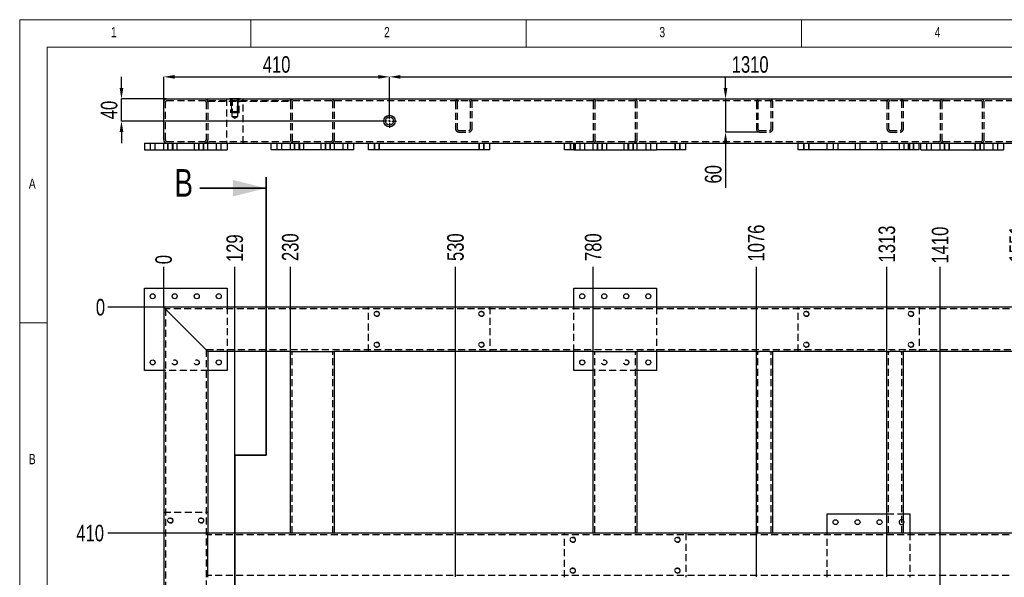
# Model space of a CAD drawing. Header units: millimetres. Extents: x 5 to 589, y 5 to 415.
# Tile 8 of 17: x 5 to 184, y 314 to 415. Entities that reach past the tile are written whole.
import ezdxf

# ---------------------------------------------------------------- set-up
doc = ezdxf.new("R2010")
doc.units = ezdxf.units.MM
doc.header["$PDSIZE"] = -1
doc.linetypes.add('CENTERX2', pattern=[20.32, 12.7, -2.54, 2.54, -2.54])
doc.linetypes.add('HIDDEN', pattern=[1.905, 1.27, -0.635])
for name, color, linetype in [('COTES', 1, 'Continuous'), ('NOTES', 6, 'Continuous'), ('TRAIT-FINS', 9, 'Continuous'), ('TRAIT-MIXTES', 3, 'CENTERX2'), ('TRAIT-TIRET', 2, 'HIDDEN')]:
    doc.layers.add(name, color=color, linetype=linetype)
doc.layers.add('TRAIT-FORT', color=4, linetype='Continuous', lineweight=25)
doc.styles.add('SLDTEXTSTYLE0', font='TXT', dxfattribs={"width": 0.75})
doc.dimstyles.new('SLDDIMSTYLE0', dxfattribs={"dimtxt": 3, "dimasz": 0.333333, "dimexe": 0, "dimexo": 0.0625, "dimgap": 0.75, "dimtad": 0, "dimtih": 1, "dimtoh": 1, "dimdec": 0, "dimlfac": 10, "dimrnd": 1e-09, "dimdsep": 46, "dimtxsty": 'SLDTEXTSTYLE0', "dimblk1": 'ORIGIN', "dimblk2": 'ORIGIN', "dimsah": 1, "dimcen": 0.09, "dimadec": 0, "dimazin": 2, "dimtfac": 1, "dimtdec": 0, "dimtofl": 0, "dimtmove": 0, "dimatfit": 3, "dimldrblk": 'ORIGIN', "dimfxl": 1, "dimfrac": 2, "dimtolj": 1, "dimtzin": 12, "dimarcsym": 0})
doc.dimstyles.new('SLDDIMSTYLE1', dxfattribs={"dimtxt": 3, "dimasz": 2, "dimexe": 0, "dimexo": 0.0625, "dimgap": 0.75, "dimtad": 0, "dimtih": 1, "dimtoh": 1, "dimdec": 0, "dimlfac": 10, "dimrnd": 1e-09, "dimzin": 12, "dimdsep": 46, "dimtxsty": 'SLDTEXTSTYLE0', "dimsah": 1, "dimcen": 0.09, "dimadec": 0, "dimazin": 3, "dimtfac": 1, "dimtdec": 0, "dimtofl": 0, "dimtmove": 0, "dimatfit": 3, "dimfxl": 1, "dimfrac": 2, "dimtolj": 1, "dimtzin": 12, "dimarcsym": 0})
doc.dimstyles.new('SLDDIMSTYLE2', dxfattribs={"dimtxt": 3, "dimasz": 2, "dimexe": 0, "dimexo": 0.0625, "dimgap": 0.75, "dimtad": 1, "dimdec": 0, "dimlfac": 10, "dimrnd": 1e-09, "dimzin": 12, "dimdsep": 46, "dimtxsty": 'SLDTEXTSTYLE0', "dimsah": 1, "dimcen": 0.09, "dimadec": 0, "dimazin": 3, "dimtfac": 1, "dimtdec": 0, "dimtofl": 0, "dimtmove": 0, "dimatfit": 3, "dimfxl": 1, "dimfrac": 2, "dimtolj": 1, "dimtzin": 12, "dimarcsym": 0})
doc.dimstyles.new('SLDDIMSTYLE3', dxfattribs={"dimtxt": 3, "dimasz": 2, "dimexe": 0, "dimexo": 0.0625, "dimgap": 0.75, "dimtad": 1, "dimdec": 0, "dimlfac": 10, "dimrnd": 1e-09, "dimzin": 12, "dimdsep": 46, "dimtxsty": 'SLDTEXTSTYLE0', "dimsah": 1, "dimcen": 0.09, "dimadec": 0, "dimazin": 3, "dimtfac": 1, "dimtdec": 0, "dimtmove": 0, "dimatfit": 0, "dimfxl": 1, "dimfrac": 2, "dimtolj": 1, "dimtzin": 12, "dimarcsym": 0})

# ---------------------------------------------------------------- blocks, each defined once
blk = doc.blocks.new('_D')
at = {"layer": 'COTES', "color": 0, "lineweight": -2, "transparency": 16777216}
blk.add_line((31.15, 362.86), (31.15, 370.15), dxfattribs=at)
at = {"layer": 'Defpoints', "color": 0, "transparency": 16777216}
for p in [(31.15, 370.15), (31.15, 362.8), (31.15, 362.8)]:
    blk.add_point(p, dxfattribs=at)
at = {"layer": 'COTES', "color": 0, "transparency": 16777216, "insert": (31.15, 371.46), "char_height": 3, "attachment_point": 5, "rotation": 90, "style": 'SLDTEXTSTYLE0'}
blk.add_mtext('\\A1;0', dxfattribs=at)
blk = doc.blocks.new('_Origin')
at = {"color": 0, "linetype": 'ByBlock', "lineweight": -2}
blk.add_line((0, 0), (-1, 0), dxfattribs=at)
blk.add_circle((0, 0), 0.5, dxfattribs=at)
blk = doc.blocks.new('_D_1')
at = {"layer": 'COTES', "color": 0, "lineweight": -2, "transparency": 16777216}
blk.add_line((44.07, 186.57), (44.07, 370.15), dxfattribs=at)
at = {"layer": 'Defpoints', "color": 0, "transparency": 16777216}
for p in [(44.07, 370.15), (31.15, 362.8), (44.07, 186.5)]:
    blk.add_point(p, dxfattribs=at)
at = {"layer": 'COTES', "color": 0, "transparency": 16777216, "insert": (44.07, 373.53), "char_height": 3, "attachment_point": 5, "rotation": 90, "style": 'SLDTEXTSTYLE0'}
blk.add_mtext('\\A1;129', dxfattribs=at)
blk = doc.blocks.new('_D_2')
at = {"layer": 'COTES', "color": 0, "lineweight": -2, "transparency": 16777216}
blk.add_line((54.15, 354.86), (54.15, 370.15), dxfattribs=at)
at = {"layer": 'Defpoints', "color": 0, "transparency": 16777216}
for p in [(54.15, 370.15), (31.15, 362.8), (54.15, 354.8)]:
    blk.add_point(p, dxfattribs=at)
at = {"layer": 'COTES', "color": 0, "transparency": 16777216, "insert": (54.15, 373.71), "char_height": 3, "attachment_point": 5, "rotation": 90, "style": 'SLDTEXTSTYLE0'}
blk.add_mtext('\\A1;230', dxfattribs=at)
blk = doc.blocks.new('_D_3')
at = {"layer": 'COTES', "color": 0, "lineweight": -2, "transparency": 16777216}
blk.add_line((84.15, 313.86), (84.15, 370.15), dxfattribs=at)
at = {"layer": 'Defpoints', "color": 0, "transparency": 16777216}
for p in [(84.15, 370.15), (31.15, 362.8), (84.15, 313.8)]:
    blk.add_point(p, dxfattribs=at)
at = {"layer": 'COTES', "color": 0, "transparency": 16777216, "insert": (84.15, 373.71), "char_height": 3, "attachment_point": 5, "rotation": 90, "style": 'SLDTEXTSTYLE0'}
blk.add_mtext('\\A1;530', dxfattribs=at)
blk = doc.blocks.new('_D_4')
at = {"layer": 'COTES', "color": 0, "lineweight": -2, "transparency": 16777216}
blk.add_line((109.15, 354.86), (109.15, 370.15), dxfattribs=at)
at = {"layer": 'Defpoints', "color": 0, "transparency": 16777216}
for p in [(109.15, 370.15), (31.15, 362.8), (109.15, 354.8)]:
    blk.add_point(p, dxfattribs=at)
at = {"layer": 'COTES', "color": 0, "transparency": 16777216, "insert": (109.15, 373.71), "char_height": 3, "attachment_point": 5, "rotation": 90, "style": 'SLDTEXTSTYLE0'}
blk.add_mtext('\\A1;780', dxfattribs=at)
blk = doc.blocks.new('_D_5')
at = {"layer": 'COTES', "color": 0, "lineweight": -2, "transparency": 16777216}
blk.add_line((138.77, 313.86), (138.77, 370.15), dxfattribs=at)
at = {"layer": 'Defpoints', "color": 0, "transparency": 16777216}
for p in [(138.77, 370.15), (31.15, 362.8), (138.77, 313.8)]:
    blk.add_point(p, dxfattribs=at)
at = {"layer": 'COTES', "color": 0, "transparency": 16777216, "insert": (138.77, 374.46), "char_height": 3, "attachment_point": 5, "rotation": 90, "style": 'SLDTEXTSTYLE0'}
blk.add_mtext('\\A1;1076', dxfattribs=at)
blk = doc.blocks.new('_D_6')
at = {"layer": 'COTES', "color": 0, "lineweight": -2, "transparency": 16777216}
blk.add_line((162.49, 313.86), (162.49, 370.15), dxfattribs=at)
at = {"layer": 'Defpoints', "color": 0, "transparency": 16777216}
for p in [(162.49, 370.15), (31.15, 362.8), (162.49, 313.8)]:
    blk.add_point(p, dxfattribs=at)
at = {"layer": 'COTES', "color": 0, "transparency": 16777216, "insert": (162.49, 374.28), "char_height": 3, "attachment_point": 5, "rotation": 90, "style": 'SLDTEXTSTYLE0'}
blk.add_mtext('\\A1;1313', dxfattribs=at)
blk = doc.blocks.new('_D_7')
at = {"layer": 'COTES', "color": 0, "lineweight": -2, "transparency": 16777216}
blk.add_line((172.15, 238.06), (172.15, 370.15), dxfattribs=at)
at = {"layer": 'Defpoints', "color": 0, "transparency": 16777216}
for p in [(172.15, 370.15), (31.15, 362.8), (172.15, 238)]:
    blk.add_point(p, dxfattribs=at)
at = {"layer": 'COTES', "color": 0, "transparency": 16777216, "insert": (172.15, 374.09), "char_height": 3, "attachment_point": 5, "rotation": 90, "style": 'SLDTEXTSTYLE0'}
blk.add_mtext('\\A1;1410', dxfattribs=at)
blk = doc.blocks.new('_D_8')
at = {"layer": 'COTES', "color": 0, "lineweight": -2, "transparency": 16777216}
blk.add_line((186.21, 313.86), (186.21, 370.15), dxfattribs=at)
at = {"layer": 'Defpoints', "color": 0, "transparency": 16777216}
for p in [(186.21, 370.15), (31.15, 362.8), (186.21, 313.8)]:
    blk.add_point(p, dxfattribs=at)
at = {"layer": 'COTES', "color": 0, "transparency": 16777216, "insert": (186.21, 374.28), "char_height": 3, "attachment_point": 5, "rotation": 90, "style": 'SLDTEXTSTYLE0'}
blk.add_mtext('\\A1;1551', dxfattribs=at)
blk = doc.blocks.new('_D_9')
at = {"layer": 'COTES', "color": 0, "lineweight": -2, "transparency": 16777216}
blk.add_line((209.93, 313.86), (209.93, 370.15), dxfattribs=at)
at = {"layer": 'Defpoints', "color": 0, "transparency": 16777216}
for p in [(209.93, 370.15), (31.15, 362.8), (209.93, 313.8)]:
    blk.add_point(p, dxfattribs=at)
at = {"layer": 'COTES', "color": 0, "transparency": 16777216, "insert": (209.93, 374.65), "char_height": 3, "attachment_point": 5, "rotation": 90, "style": 'SLDTEXTSTYLE0'}
blk.add_mtext('\\A1;1788', dxfattribs=at)
blk = doc.blocks.new('_D_10')
at = {"layer": 'COTES', "color": 0, "lineweight": -2, "transparency": 16777216}
blk.add_line((235.15, 354.86), (235.15, 370.15), dxfattribs=at)
at = {"layer": 'Defpoints', "color": 0, "transparency": 16777216}
for p in [(235.15, 370.15), (31.15, 362.8), (235.15, 354.8)]:
    blk.add_point(p, dxfattribs=at)
at = {"layer": 'COTES', "color": 0, "transparency": 16777216, "insert": (235.15, 374.65), "char_height": 3, "attachment_point": 5, "rotation": 90, "style": 'SLDTEXTSTYLE0'}
blk.add_mtext('\\A1;2040', dxfattribs=at)
blk = doc.blocks.new('_D_11')
at = {"layer": 'COTES', "color": 0, "lineweight": -2, "transparency": 16777216}
for p, q in [((248.46, 366.15), (248.46, 370.15)), ((253.47, 362.15), (248.46, 366.15)), ((253.47, 186.57), (253.47, 362.15))]:
    blk.add_line(p, q, dxfattribs=at)
at = {"layer": 'Defpoints', "color": 0, "transparency": 16777216}
for p in [(248.46, 370.15), (31.15, 362.8), (253.47, 186.5)]:
    blk.add_point(p, dxfattribs=at)
at = {"layer": 'COTES', "color": 0, "transparency": 16777216, "insert": (248.46, 375.03), "char_height": 3, "attachment_point": 5, "rotation": 90, "style": 'SLDTEXTSTYLE0'}
blk.add_mtext('\\A1;2223', dxfattribs=at)
blk = doc.blocks.new('_D_12')
at = {"layer": 'COTES', "color": 0, "lineweight": -2, "transparency": 16777216}
blk.add_line((263.15, 362.86), (263.15, 370.15), dxfattribs=at)
at = {"layer": 'Defpoints', "color": 0, "transparency": 16777216}
for p in [(263.15, 370.15), (31.15, 362.8), (263.15, 362.8)]:
    blk.add_point(p, dxfattribs=at)
at = {"layer": 'COTES', "color": 0, "transparency": 16777216, "insert": (263.15, 374.84), "char_height": 3, "attachment_point": 5, "rotation": 90, "style": 'SLDTEXTSTYLE0'}
blk.add_mtext('\\A1;2320', dxfattribs=at)
blk = doc.blocks.new('_D_13')
at = {"layer": 'COTES', "color": 0, "lineweight": -2, "transparency": 16777216}
blk.add_line((31.09, 362.8), (20.99, 362.8), dxfattribs=at)
at = {"layer": 'Defpoints', "color": 0, "transparency": 16777216}
for p in [(20.99, 362.8), (31.15, 362.8), (31.15, 362.8)]:
    blk.add_point(p, dxfattribs=at)
at = {"layer": 'COTES', "color": 0, "transparency": 16777216, "insert": (19.67, 362.8), "char_height": 3, "attachment_point": 5, "style": 'SLDTEXTSTYLE0'}
blk.add_mtext('\\A1;0', dxfattribs=at)
blk = doc.blocks.new('_D_14')
at = {"layer": 'COTES', "color": 0, "lineweight": -2, "transparency": 16777216}
blk.add_line((39.09, 321.8), (20.99, 321.8), dxfattribs=at)
at = {"layer": 'Defpoints', "color": 0, "transparency": 16777216}
for p in [(31.15, 362.8), (20.99, 321.8), (39.15, 321.8)]:
    blk.add_point(p, dxfattribs=at)
at = {"layer": 'COTES', "color": 0, "transparency": 16777216, "insert": (17.8, 321.8), "char_height": 3, "attachment_point": 5, "style": 'SLDTEXTSTYLE0'}
blk.add_mtext('\\A1;410', dxfattribs=at)
blk = doc.blocks.new('_D_15')
at = {"layer": 'COTES', "color": 0, "lineweight": -2, "transparency": 16777216}
for p, q in [((24.99, 307.71), (20.99, 307.71)), ((28.99, 306), (24.99, 307.71)), ((243.09, 306), (28.99, 306))]:
    blk.add_line(p, q, dxfattribs=at)
at = {"layer": 'Defpoints', "color": 0, "transparency": 16777216}
for p in [(31.15, 362.8), (20.99, 307.71), (243.15, 306)]:
    blk.add_point(p, dxfattribs=at)
at = {"layer": 'COTES', "color": 0, "transparency": 16777216, "insert": (17.24, 307.71), "char_height": 3, "attachment_point": 5, "style": 'SLDTEXTSTYLE0'}
blk.add_mtext('\\A1;568', dxfattribs=at)
blk = doc.blocks.new('_D_16')
at = {"layer": 'COTES', "color": 0, "lineweight": -2, "transparency": 16777216}
for p, q in [((24.99, 302.9), (20.99, 302.9)), ((28.99, 303.5), (24.99, 302.9)), ((253.41, 303.5), (28.99, 303.5))]:
    blk.add_line(p, q, dxfattribs=at)
at = {"layer": 'Defpoints', "color": 0, "transparency": 16777216}
for p in [(31.15, 362.8), (20.99, 302.9), (253.47, 303.5)]:
    blk.add_point(p, dxfattribs=at)
at = {"layer": 'COTES', "color": 0, "transparency": 16777216, "insert": (17.24, 302.9), "char_height": 3, "attachment_point": 5, "style": 'SLDTEXTSTYLE0'}
blk.add_mtext('\\A1;593', dxfattribs=at)
blk = doc.blocks.new('_D_17')
at = {"layer": 'COTES', "color": 0, "lineweight": -2, "transparency": 16777216}
for p, q in [((24.99, 298.09), (20.99, 298.09)), ((28.99, 297.5), (24.99, 298.09)), ((253.41, 297.5), (28.99, 297.5))]:
    blk.add_line(p, q, dxfattribs=at)
at = {"layer": 'Defpoints', "color": 0, "transparency": 16777216}
for p in [(31.15, 362.8), (20.99, 298.09), (253.47, 297.5)]:
    blk.add_point(p, dxfattribs=at)
at = {"layer": 'COTES', "color": 0, "transparency": 16777216, "insert": (17.24, 298.09), "char_height": 3, "attachment_point": 5, "style": 'SLDTEXTSTYLE0'}
blk.add_mtext('\\A1;653', dxfattribs=at)
blk = doc.blocks.new('_D_18')
at = {"layer": 'COTES', "color": 0, "lineweight": -2, "transparency": 16777216}
for p, q in [((24.99, 293.28), (20.99, 293.28)), ((28.99, 295), (24.99, 293.28)), ((243.09, 295), (28.99, 295))]:
    blk.add_line(p, q, dxfattribs=at)
at = {"layer": 'Defpoints', "color": 0, "transparency": 16777216}
for p in [(31.15, 362.8), (20.99, 293.28), (243.15, 295)]:
    blk.add_point(p, dxfattribs=at)
at = {"layer": 'COTES', "color": 0, "transparency": 16777216, "insert": (17.24, 293.28), "char_height": 3, "attachment_point": 5, "style": 'SLDTEXTSTYLE0'}
blk.add_mtext('\\A1;678', dxfattribs=at)
blk = doc.blocks.new('_D_19')
at = {"layer": 'COTES', "color": 0, "lineweight": -2, "transparency": 16777216}
blk.add_line((39.09, 239.8), (20.99, 239.8), dxfattribs=at)
at = {"layer": 'Defpoints', "color": 0, "transparency": 16777216}
for p in [(31.15, 362.8), (20.99, 239.8), (39.15, 239.8)]:
    blk.add_point(p, dxfattribs=at)
at = {"layer": 'COTES', "color": 0, "transparency": 16777216, "insert": (16.67, 239.8), "char_height": 3, "attachment_point": 5, "style": 'SLDTEXTSTYLE0'}
blk.add_mtext('\\A1;1230', dxfattribs=at)
blk = doc.blocks.new('_D_20')
at = {"layer": 'COTES', "color": 0, "lineweight": -2, "transparency": 16777216}
for p, q in [((24.99, 187.61), (20.99, 187.61)), ((28.99, 186.5), (24.99, 187.61)), ((253.41, 186.5), (28.99, 186.5))]:
    blk.add_line(p, q, dxfattribs=at)
at = {"layer": 'Defpoints', "color": 0, "transparency": 16777216}
for p in [(31.15, 362.8), (20.99, 187.61), (253.47, 186.5)]:
    blk.add_point(p, dxfattribs=at)
at = {"layer": 'COTES', "color": 0, "transparency": 16777216, "insert": (16.49, 187.61), "char_height": 3, "attachment_point": 5, "style": 'SLDTEXTSTYLE0'}
blk.add_mtext('\\A1;1763', dxfattribs=at)
blk = doc.blocks.new('_D_21')
at = {"layer": 'COTES', "color": 0, "lineweight": -2, "transparency": 16777216}
blk.add_line((31.09, 182.8), (20.99, 182.8), dxfattribs=at)
at = {"layer": 'Defpoints', "color": 0, "transparency": 16777216}
for p in [(31.15, 362.8), (20.99, 182.8), (31.15, 182.8)]:
    blk.add_point(p, dxfattribs=at)
at = {"layer": 'COTES', "color": 0, "transparency": 16777216, "insert": (16.86, 182.8), "char_height": 3, "attachment_point": 5, "style": 'SLDTEXTSTYLE0'}
blk.add_mtext('\\A1;1800', dxfattribs=at)
blk = doc.blocks.new('_D_85')
at = {"layer": 'COTES', "color": 0, "lineweight": -2, "transparency": 16777216}
for p, q in [((23.48, 402.61), (23.48, 404.61)), ((31.69, 400.61), (23.48, 400.61)), ((23.48, 396.61), (23.48, 400.61)), ((70.84, 396.61), (23.48, 396.61)), ((23.48, 394.61), (23.48, 392.61))]:
    blk.add_line(p, q, dxfattribs=at)
at = {"layer": 'COTES', "color": 0, "transparency": 16777216}
for points in [[(23.15, 402.61), (23.82, 402.61), (23.48, 400.61)], [(23.15, 394.61), (23.82, 394.61), (23.48, 396.61)]]:
    blk.add_solid(points, dxfattribs=at)
at = {"layer": 'Defpoints', "color": 0, "transparency": 16777216}
for p in [(23.48, 400.61), (31.75, 400.61), (70.9, 396.61)]:
    blk.add_point(p, dxfattribs=at)
at = {"layer": 'COTES', "color": 0, "transparency": 16777216, "insert": (19.73, 398.61), "char_height": 3, "attachment_point": 2, "rotation": 90, "style": 'SLDTEXTSTYLE0'}
blk.add_mtext('\\A1;40', dxfattribs=at)
blk = doc.blocks.new('_D_86')
at = {"layer": 'COTES', "color": 0, "lineweight": -2, "transparency": 16777216}
for p, q in [((31.15, 400.07), (31.15, 404.63)), ((33.15, 404.63), (70.15, 404.63)), ((72.15, 397.92), (72.15, 404.63))]:
    blk.add_line(p, q, dxfattribs=at)
at = {"layer": 'COTES', "color": 0, "transparency": 16777216}
for points in [[(33.15, 404.96), (33.15, 404.29), (31.15, 404.63)], [(70.15, 404.96), (70.15, 404.29), (72.15, 404.63)]]:
    blk.add_solid(points, dxfattribs=at)
at = {"layer": 'Defpoints', "color": 0, "transparency": 16777216}
for p in [(72.15, 404.63), (31.15, 400.01), (72.15, 397.86)]:
    blk.add_point(p, dxfattribs=at)
at = {"layer": 'COTES', "color": 0, "transparency": 16777216, "insert": (51.65, 408.38), "char_height": 3, "attachment_point": 2, "style": 'SLDTEXTSTYLE0'}
blk.add_mtext('\\A1;410', dxfattribs=at)
blk = doc.blocks.new('_D_87')
at = {"layer": 'COTES', "color": 0, "lineweight": -2, "transparency": 16777216}
for p, q in [((72.15, 397.92), (72.15, 404.63)), ((74.15, 404.63), (201.15, 404.63)), ((203.15, 397.92), (203.15, 404.63))]:
    blk.add_line(p, q, dxfattribs=at)
at = {"layer": 'COTES', "color": 0, "transparency": 16777216}
for points in [[(74.15, 404.96), (74.15, 404.29), (72.15, 404.63)], [(201.15, 404.96), (201.15, 404.29), (203.15, 404.63)]]:
    blk.add_solid(points, dxfattribs=at)
at = {"layer": 'Defpoints', "color": 0, "transparency": 16777216}
for p in [(203.15, 404.63), (72.15, 397.86), (203.15, 397.86)]:
    blk.add_point(p, dxfattribs=at)
at = {"layer": 'COTES', "color": 0, "transparency": 16777216, "insert": (137.65, 408.38), "char_height": 3, "attachment_point": 2, "style": 'SLDTEXTSTYLE0'}
blk.add_mtext('\\A1;1310', dxfattribs=at)
blk = doc.blocks.new('_D_92')
at = {"layer": 'COTES', "color": 0, "lineweight": -2, "transparency": 16777216}
for p, q in [((133.18, 402.61), (133.18, 404.61)), ((31.81, 400.61), (133.18, 400.61)), ((133.18, 400.61), (133.18, 394.61)), ((139.31, 394.61), (133.18, 394.61)), ((133.18, 392.61), (133.18, 384.5))]:
    blk.add_line(p, q, dxfattribs=at)
at = {"layer": 'COTES', "color": 0, "transparency": 16777216}
for points in [[(132.84, 402.61), (133.51, 402.61), (133.18, 400.61)], [(132.84, 392.61), (133.51, 392.61), (133.18, 394.61)]]:
    blk.add_solid(points, dxfattribs=at)
at = {"layer": 'Defpoints', "color": 0, "transparency": 16777216}
for p in [(31.75, 400.61), (133.18, 400.61), (139.37, 394.61)]:
    blk.add_point(p, dxfattribs=at)
at = {"layer": 'COTES', "color": 0, "transparency": 16777216, "insert": (129.43, 386.94), "char_height": 3, "attachment_point": 2, "rotation": 90, "style": 'SLDTEXTSTYLE0'}
blk.add_mtext('\\A1;60', dxfattribs=at)
blk = doc.blocks.new('SW_CENTERMARKSYMBOL_97')
at = {"layer": 'TRAIT-MIXTES', "color": 0}
for p, q in [((-0.4, 0), (-1.25, 0)), ((0, 0), (-0.2, 0)), ((0, 0), (-0.2, 0)), ((0, 0.4), (0, 1.25)), ((0, 0), (0, 0.2)), ((0, 0), (0, 0.2)), ((0, 0), (0, -0.2)), ((0, 0), (0.2, 0)), ((0, 0), (0, -0.2)), ((0, 0), (0.2, 0)), ((0.4, 0), (1.25, 0)), ((0, -0.4), (0, -1.25))]:
    blk.add_line(p, q, dxfattribs=at)
blk = doc.blocks.new('SW_CENTERMARKSYMBOL_98')
at = {"layer": 'TRAIT-MIXTES', "color": 0}
for p, q in [((-0.4, 0), (-0.95, 0)), ((0, 0), (-0.2, 0)), ((0, 0.4), (0, 0.95)), ((0, 0), (0, 0.2)), ((0, 0), (0, -0.2)), ((0, 0), (0.2, 0)), ((0.4, 0), (0.95, 0)), ((0, -0.4), (0, -0.95))]:
    blk.add_line(p, q, dxfattribs=at)

msp = doc.modelspace()

# ---------------------------------------------------------------- linework, layer by layer
at = {"lineweight": 18}
for p, q in [((589, 415), (5, 415)), ((5, 415), (5, 5)), ((47, 410), (47, 415)), ((97, 415), (97, 410)), ((147, 410), (147, 415)), ((584, 410), (10, 410)), ((10, 410), (10, 10)), ((10, 360), (5, 360))]:
    msp.add_line(p, q, dxfattribs=at)
at = {"lineweight": 35}
for p, q in [((49.74, 386.42), (49.74, 335.97)), ((37.74, 384.42), (49.74, 384.42)), ((49.74, 335.97), (44.05, 335.97)), ((44.05, 335.97), (44.05, 160.35))]:
    msp.add_line(p, q, dxfattribs=at)
msp.add_solid([(49.74, 384.42), (43.74, 385.92), (43.74, 382.92)], dxfattribs=at)
at = {"layer": 'TRAIT-FINS', "lineweight": 18}
for p, q in [((43.47, 400.71), (43.47, 398.31)), ((43.47, 400.71), (43.47, 398.31)), ((43.47, 400.61), (43.47, 398.21)), ((44.67, 400.71), (44.67, 398.31)), ((44.67, 400.71), (44.67, 398.31)), ((44.67, 400.61), (44.67, 398.21)), ((43.47, 398.31), (44.67, 398.31)), ((43.47, 398.31), (44.67, 398.31)), ((43.47, 398.21), (44.67, 398.21)), ((31.85, 391.41), (31.85, 392.61)), ((32.85, 392.61), (31.85, 392.61)), ((31.85, 391.41), (31.85, 392.61)), ((32.85, 392.61), (31.85, 392.61)), ((32.85, 391.41), (32.85, 392.61)), ((32.85, 391.41), (32.85, 392.61)), ((37.45, 391.41), (37.45, 392.61)), ((38.45, 392.61), (37.45, 392.61)), ((37.45, 391.41), (37.45, 392.61)), ((38.45, 392.61), (37.45, 392.61)), ((38.45, 391.41), (38.45, 392.61)), ((38.45, 391.41), (38.45, 392.61)), ((54.85, 391.41), (54.85, 392.61)), ((55.85, 392.61), (54.85, 392.61)), ((54.85, 391.41), (54.85, 392.61)), ((55.85, 392.61), (54.85, 392.61)), ((55.85, 391.41), (55.85, 392.61)), ((55.85, 391.41), (55.85, 392.61)), ((60.45, 391.41), (60.45, 392.61)), ((61.45, 392.61), (60.45, 392.61)), ((60.45, 391.41), (60.45, 392.61)), ((61.45, 392.61), (60.45, 392.61)), ((61.45, 391.41), (61.45, 392.61)), ((61.45, 391.41), (61.45, 392.61)), ((69.35, 391.41), (69.35, 392.61)), ((70.35, 392.61), (69.35, 392.61)), ((69.35, 391.41), (69.35, 392.61)), ((70.35, 392.61), (69.35, 392.61)), ((70.35, 391.41), (70.35, 392.61)), ((70.35, 391.41), (70.35, 392.61)), ((88.35, 391.41), (88.35, 392.61)), ((89.35, 392.61), (88.35, 392.61)), ((88.35, 391.41), (88.35, 392.61)), ((89.35, 392.61), (88.35, 392.61)), ((89.35, 391.41), (89.35, 392.61)), ((89.35, 391.41), (89.35, 392.61)), ((104.95, 391.41), (104.95, 392.61)), ((105.95, 392.61), (104.95, 392.61)), ((104.95, 391.41), (104.95, 392.61)), ((105.95, 392.61), (104.95, 392.61)), ((105.95, 391.41), (105.95, 392.61)), ((105.95, 391.41), (105.95, 392.61)), ((109.85, 391.41), (109.85, 392.61)), ((110.85, 392.61), (109.85, 392.61)), ((109.85, 391.41), (109.85, 392.61)), ((110.85, 392.61), (109.85, 392.61)), ((109.85, 391.41), (109.85, 392.61)), ((110.85, 392.61), (109.85, 392.61)), ((109.85, 391.41), (109.85, 392.61)), ((110.85, 392.61), (109.85, 392.61)), ((110.85, 391.41), (110.85, 392.61)), ((110.85, 391.41), (110.85, 392.61)), ((110.85, 391.41), (110.85, 392.61)), ((110.85, 391.41), (110.85, 392.61)), ((115.45, 391.41), (115.45, 392.61)), ((116.45, 392.61), (115.45, 392.61)), ((115.45, 391.41), (115.45, 392.61)), ((116.45, 392.61), (115.45, 392.61)), ((115.45, 391.41), (115.45, 392.61)), ((116.45, 392.61), (115.45, 392.61)), ((115.45, 391.41), (115.45, 392.61)), ((116.45, 392.61), (115.45, 392.61)), ((116.45, 391.41), (116.45, 392.61)), ((116.45, 391.41), (116.45, 392.61)), ((116.45, 391.41), (116.45, 392.61)), ((116.45, 391.41), (116.45, 392.61)), ((123.95, 391.41), (123.95, 392.61)), ((124.95, 392.61), (123.95, 392.61)), ((123.95, 391.41), (123.95, 392.61)), ((124.95, 392.61), (123.95, 392.61)), ((124.95, 391.41), (124.95, 392.61)), ((124.95, 391.41), (124.95, 392.61)), ((147.35, 391.41), (147.35, 392.61)), ((148.35, 392.61), (147.35, 392.61)), ((147.35, 391.41), (147.35, 392.61)), ((148.35, 392.61), (147.35, 392.61)), ((148.35, 391.41), (148.35, 392.61)), ((148.35, 391.41), (148.35, 392.61)), ((166.35, 391.41), (166.35, 392.61)), ((167.35, 392.61), (166.35, 392.61)), ((166.35, 391.41), (166.35, 392.61)), ((167.35, 392.61), (166.35, 392.61)), ((167.35, 391.41), (167.35, 392.61)), ((167.35, 391.41), (167.35, 392.61)), ((172.85, 391.41), (172.85, 392.61)), ((173.85, 392.61), (172.85, 392.61)), ((172.85, 391.41), (172.85, 392.61)), ((173.85, 392.61), (172.85, 392.61)), ((173.85, 391.41), (173.85, 392.61)), ((173.85, 391.41), (173.85, 392.61)), ((178.45, 391.41), (178.45, 392.61)), ((179.45, 392.61), (178.45, 392.61)), ((178.45, 391.41), (178.45, 392.61)), ((179.45, 392.61), (178.45, 392.61)), ((179.45, 391.41), (179.45, 392.61)), ((179.45, 391.41), (179.45, 392.61))]:
    msp.add_line(p, q, dxfattribs=at)
for centre in [(69.85, 361.6), (88.85, 361.6), (147.85, 361.6), (166.85, 361.6), (69.85, 356), (88.85, 356), (147.85, 356), (166.85, 356), (32.35, 324.1), (37.95, 324.1), (105.45, 320.6), (124.45, 320.6), (105.45, 315), (124.45, 315)]:
    msp.add_arc(centre, 0.5, 255, 195, dxfattribs=at)
at = {"layer": 'TRAIT-FORT', "lineweight": 25}
for p, q in [((31.75, 400.61), (262.55, 400.61)), ((43.07, 400.71), (43.07, 400.61)), ((43.07, 400.71), (45.07, 400.71)), ((45.07, 400.61), (45.07, 400.71)), ((31.15, 393.21), (31.15, 400.01)), ((27.65, 392.61), (27.65, 391.41)), ((27.65, 392.61), (42.65, 392.61)), ((42.65, 392.61), (105.65, 392.61)), ((42.65, 392.61), (42.65, 391.41)), ((50.65, 391.41), (50.65, 392.61)), ((65.65, 391.41), (65.65, 392.61)), ((68.35, 391.41), (68.35, 392.61)), ((90.35, 391.41), (90.35, 392.61)), ((103.95, 391.41), (103.95, 392.61)), ((105.65, 392.61), (120.65, 392.61)), ((105.65, 391.41), (105.65, 392.61)), ((120.65, 392.61), (168.65, 392.61)), ((120.65, 392.61), (120.65, 391.41)), ((125.95, 391.41), (125.95, 392.61)), ((146.35, 391.41), (146.35, 392.61)), ((151.65, 391.41), (151.65, 392.61)), ((166.65, 391.41), (166.65, 392.61)), ((168.35, 391.41), (168.35, 392.61)), ((168.65, 392.61), (183.65, 392.61)), ((168.65, 391.41), (168.65, 392.61)), ((183.65, 392.61), (251.65, 392.61)), ((183.65, 392.61), (183.65, 391.41)), ((27.65, 391.41), (42.65, 391.41)), ((65.65, 391.41), (50.65, 391.41)), ((90.35, 391.41), (68.35, 391.41)), ((105.65, 391.41), (103.95, 391.41)), ((105.65, 391.41), (120.65, 391.41)), ((125.95, 391.41), (120.65, 391.41)), ((151.65, 391.41), (146.35, 391.41)), ((166.65, 391.41), (151.65, 391.41)), ((168.35, 391.41), (166.65, 391.41)), ((168.65, 391.41), (183.65, 391.41)), ((27.65, 366.3), (42.65, 366.3)), ((27.65, 351.3), (27.65, 366.3)), ((42.65, 366.3), (42.65, 362.8)), ((105.65, 366.3), (120.65, 366.3)), ((105.65, 362.8), (105.65, 366.3)), ((120.65, 366.3), (120.65, 362.8)), ((263.15, 362.8), (31.15, 362.8)), ((31.15, 362.8), (31.15, 182.8)), ((38.55, 355.4), (31.75, 362.2)), ((54.15, 354.8), (39.15, 354.8)), ((39.15, 354.8), (39.15, 321.8)), ((42.65, 354.8), (42.65, 351.3)), ((54.15, 321.8), (54.15, 354.8)), ((54.15, 354.8), (54.75, 354.8)), ((54.75, 354.8), (61.55, 354.8)), ((61.55, 354.8), (62.15, 354.8)), ((109.15, 354.8), (62.15, 354.8)), ((62.15, 321.8), (62.15, 354.8)), ((105.65, 351.3), (105.65, 354.8)), ((109.15, 321.8), (109.15, 354.8)), ((109.15, 354.8), (109.75, 354.8)), ((109.75, 354.8), (116.55, 354.8)), ((116.55, 354.8), (117.15, 354.8)), ((138.77, 354.8), (117.15, 354.8)), ((117.15, 321.8), (117.15, 354.8)), ((120.65, 354.8), (120.65, 351.3)), ((138.77, 321.8), (138.77, 354.8)), ((138.77, 354.8), (139.37, 354.8)), ((141.17, 354.8), (139.37, 354.8)), ((141.17, 354.8), (141.77, 354.8)), ((162.49, 354.8), (141.77, 354.8)), ((141.77, 321.8), (141.77, 354.8)), ((162.49, 321.8), (162.49, 354.8)), ((162.49, 354.8), (163.09, 354.8)), ((164.89, 354.8), (163.09, 354.8)), ((164.89, 354.8), (165.49, 354.8)), ((186.21, 354.8), (165.49, 354.8)), ((165.49, 321.8), (165.49, 354.8)), ((31.15, 351.3), (27.65, 351.3)), ((42.65, 351.3), (39.15, 351.3)), ((109.15, 351.3), (105.65, 351.3)), ((120.65, 351.3), (117.15, 351.3)), ((151.65, 325.3), (162.49, 325.3)), ((151.65, 321.8), (151.65, 325.3)), ((165.49, 325.3), (166.65, 325.3)), ((166.65, 325.3), (166.65, 321.8)), ((54.15, 321.8), (39.15, 321.8)), ((39.15, 321.2), (39.15, 321.8)), ((39.15, 314.4), (39.15, 321.2)), ((54.75, 321.8), (54.15, 321.8)), ((61.55, 321.8), (54.75, 321.8)), ((62.15, 321.8), (61.55, 321.8)), ((109.15, 321.8), (62.15, 321.8)), ((109.75, 321.8), (109.15, 321.8)), ((116.55, 321.8), (109.75, 321.8)), ((117.15, 321.8), (116.55, 321.8)), ((138.77, 321.8), (117.15, 321.8)), ((139.37, 321.8), (138.77, 321.8)), ((141.17, 321.8), (139.37, 321.8)), ((141.77, 321.8), (141.17, 321.8)), ((162.49, 321.8), (141.77, 321.8)), ((163.09, 321.8), (162.49, 321.8)), ((164.89, 321.8), (163.09, 321.8)), ((165.49, 321.8), (164.89, 321.8)), ((186.21, 321.8), (165.49, 321.8)), ((39.15, 313.8), (39.15, 314.4))]:
    msp.add_line(p, q, dxfattribs=at)
for centre, radius in [((72.15, 396.61), 1.05), ((72.15, 396.61), 0.75), ((29.15, 364.8), 0.45), ((33.15, 364.8), 0.45), ((37.15, 364.8), 0.45), ((41.15, 364.8), 0.45), ((107.15, 364.8), 0.45), ((111.15, 364.8), 0.45), ((115.15, 364.8), 0.45), ((119.15, 364.8), 0.45), ((29.15, 352.8), 0.45), ((41.15, 352.8), 0.45), ((107.15, 352.8), 0.45), ((119.15, 352.8), 0.45), ((153.15, 323.8), 0.45), ((157.15, 323.8), 0.45), ((161.15, 323.8), 0.45)]:
    msp.add_circle(centre, radius, dxfattribs=at)
for centre, radius, start, end in [((31.75, 400.01), 0.6, 90, 180), ((31.75, 393.21), 0.6, 180, 270), ((-135.77, 195.38), 236.41, 44.879, 45.0846), ((-135.77, 195.38), 236.41, 44.879, 45.0846), ((-41.3, 275), 113.31, 44.7673, 45.1963), ((-90.02, 226.31), 182.19, 44.8484, 45.1152), ((165.15, 323.8), 0.45, 319.0739, 40.9261)]:
    msp.add_arc(centre, radius, start, end, dxfattribs=at)
at = {"layer": 'TRAIT-TIRET'}
for p, q in [((39.15, 400.01), (39.15, 400.61)), ((42.57, 400.61), (42.57, 400.31)), ((42.57, 400.61), (42.57, 392.61)), ((43.27, 400.61), (43.27, 400.21)), ((43.27, 400.61), (43.27, 398.11)), ((43.54, 400.61), (43.54, 397.46)), ((43.56, 400.71), (43.56, 398.11)), ((44.58, 398.11), (44.58, 400.71)), ((44.59, 397.46), (44.59, 400.61)), ((44.87, 400.21), (44.87, 400.61)), ((44.87, 398.11), (44.87, 400.61)), ((45.57, 400.31), (45.57, 400.61)), ((45.57, 392.61), (45.57, 400.61)), ((54.15, 400.61), (54.15, 400.21)), ((31.45, 393.21), (31.45, 400.01)), ((31.75, 400.31), (262.55, 400.31)), ((38.85, 400.01), (38.85, 393.21)), ((39.15, 400.21), (54.15, 400.21)), ((39.15, 400.01), (39.15, 393.21)), ((54.15, 400.01), (54.15, 393.21)), ((54.45, 400.01), (54.45, 393.21)), ((61.85, 393.21), (61.85, 400.01)), ((62.15, 393.21), (62.15, 400.01)), ((84.15, 400.01), (84.15, 395.21)), ((84.45, 400.01), (84.45, 395.21)), ((86.85, 395.21), (86.85, 400.01)), ((87.15, 395.21), (87.15, 400.01)), ((109.15, 400.01), (109.15, 393.21)), ((109.45, 400.01), (109.45, 393.21)), ((116.85, 393.21), (116.85, 400.01)), ((117.15, 393.21), (117.15, 400.01)), ((138.77, 400.01), (138.77, 395.21)), ((139.07, 400.01), (139.07, 395.21)), ((141.47, 395.21), (141.47, 400.01)), ((141.77, 395.21), (141.77, 400.01)), ((162.49, 400.01), (162.49, 395.21)), ((162.79, 400.01), (162.79, 395.21)), ((165.19, 395.21), (165.19, 400.01)), ((165.49, 395.21), (165.49, 400.01)), ((172.15, 400.01), (172.15, 393.21)), ((172.45, 400.01), (172.45, 393.21)), ((179.85, 393.21), (179.85, 400.01)), ((180.15, 393.21), (180.15, 400.01)), ((44.87, 398.11), (43.27, 398.11)), ((43.54, 397.46), (44.59, 397.46)), ((43.54, 397.46), (44.07, 397.14)), ((44.07, 397.14), (44.59, 397.46)), ((84.75, 394.91), (86.55, 394.91)), ((84.75, 394.61), (86.55, 394.61)), ((139.37, 394.91), (141.17, 394.91)), ((139.37, 394.61), (141.17, 394.61)), ((163.09, 394.91), (164.89, 394.91)), ((163.09, 394.61), (164.89, 394.61)), ((28.7, 392.61), (28.7, 391.41)), ((29.6, 391.41), (29.6, 392.61)), ((31.15, 391.41), (31.15, 392.61)), ((31.75, 392.91), (262.55, 392.91)), ((31.91, 392.61), (31.91, 391.41)), ((32.7, 392.61), (32.7, 391.41)), ((32.79, 391.41), (32.79, 392.61)), ((33.6, 391.41), (33.6, 392.61)), ((36.7, 392.61), (36.7, 391.41)), ((37.51, 392.61), (37.51, 391.41)), ((37.6, 391.41), (37.6, 392.61)), ((38.39, 391.41), (38.39, 392.61)), ((39.15, 392.61), (39.15, 393.21)), ((39.15, 391.41), (39.15, 392.61)), ((40.7, 392.61), (40.7, 391.41)), ((41.6, 391.41), (41.6, 392.61)), ((42.57, 392.91), (42.57, 392.61)), ((45.57, 392.61), (45.57, 392.91)), ((51.7, 392.61), (51.7, 391.41)), ((52.6, 391.41), (52.6, 392.61)), ((54.15, 391.41), (54.15, 392.61)), ((54.91, 392.61), (54.91, 391.41)), ((55.7, 392.61), (55.7, 391.41)), ((55.79, 391.41), (55.79, 392.61)), ((56.6, 391.41), (56.6, 392.61)), ((59.7, 392.61), (59.7, 391.41)), ((60.51, 392.61), (60.51, 391.41)), ((60.6, 391.41), (60.6, 392.61)), ((61.39, 391.41), (61.39, 392.61)), ((62.15, 391.41), (62.15, 392.61)), ((63.7, 392.61), (63.7, 391.41)), ((64.6, 391.41), (64.6, 392.61)), ((69.41, 392.61), (69.41, 391.41)), ((70.29, 391.41), (70.29, 392.61)), ((88.41, 392.61), (88.41, 391.41)), ((89.29, 391.41), (89.29, 392.61)), ((105.01, 392.61), (105.01, 391.41)), ((105.89, 391.41), (105.89, 392.61)), ((106.7, 392.61), (106.7, 391.41)), ((107.6, 391.41), (107.6, 392.61)), ((109.15, 391.41), (109.15, 392.61)), ((109.91, 392.61), (109.91, 391.41)), ((110.7, 392.61), (110.7, 391.41)), ((110.79, 391.41), (110.79, 392.61)), ((111.6, 391.41), (111.6, 392.61)), ((114.7, 392.61), (114.7, 391.41)), ((115.51, 392.61), (115.51, 391.41)), ((115.6, 391.41), (115.6, 392.61)), ((116.39, 391.41), (116.39, 392.61)), ((117.15, 391.41), (117.15, 392.61)), ((118.7, 392.61), (118.7, 391.41)), ((119.6, 391.41), (119.6, 392.61)), ((124.01, 392.61), (124.01, 391.41)), ((124.89, 391.41), (124.89, 392.61)), ((147.41, 392.61), (147.41, 391.41)), ((148.29, 391.41), (148.29, 392.61)), ((152.7, 392.61), (152.7, 391.41)), ((153.6, 391.41), (153.6, 392.61)), ((156.7, 392.61), (156.7, 391.41)), ((157.6, 391.41), (157.6, 392.61)), ((160.7, 392.61), (160.7, 391.41)), ((161.6, 391.41), (161.6, 392.61)), ((164.7, 392.61), (164.7, 391.41)), ((165.6, 391.41), (165.6, 392.61)), ((166.41, 392.61), (166.41, 391.41)), ((167.29, 391.41), (167.29, 392.61)), ((169.7, 392.61), (169.7, 391.41)), ((170.6, 391.41), (170.6, 392.61)), ((172.15, 391.41), (172.15, 392.61)), ((172.91, 392.61), (172.91, 391.41)), ((173.79, 391.41), (173.79, 392.61)), ((178.51, 392.61), (178.51, 391.41)), ((179.39, 391.41), (179.39, 392.61)), ((180.15, 391.41), (180.15, 392.61)), ((181.7, 392.61), (181.7, 391.41)), ((182.6, 391.41), (182.6, 392.61)), ((262.85, 362.5), (31.45, 362.5)), ((31.45, 362.5), (31.45, 183.1)), ((42.65, 362.8), (42.65, 354.8)), ((68.35, 354.8), (68.35, 362.8)), ((90.35, 362.8), (90.35, 354.8)), ((105.65, 354.8), (105.65, 362.8)), ((120.65, 362.8), (120.65, 354.8)), ((146.35, 354.8), (146.35, 362.8)), ((168.35, 362.8), (168.35, 354.8)), ((255.45, 355.1), (38.85, 355.1)), ((38.85, 355.1), (38.85, 190.5)), ((54.45, 321.8), (54.45, 354.8)), ((61.85, 321.8), (61.85, 354.8)), ((109.45, 321.8), (109.45, 354.8)), ((116.85, 321.8), (116.85, 354.8)), ((139.07, 321.8), (139.07, 354.8)), ((141.47, 321.8), (141.47, 354.8)), ((162.79, 321.8), (162.79, 354.8)), ((165.19, 321.8), (165.19, 354.8)), ((39.15, 351.3), (31.15, 351.3)), ((117.15, 351.3), (109.15, 351.3)), ((31.15, 325.6), (39.15, 325.6)), ((162.49, 325.3), (165.49, 325.3)), ((255.15, 321.5), (39.15, 321.5)), ((103.95, 313.8), (103.95, 321.8)), ((125.95, 321.8), (125.95, 313.8)), ((151.65, 313.8), (151.65, 321.8)), ((166.65, 321.8), (166.65, 313.8)), ((255.15, 314.1), (39.15, 314.1))]:
    msp.add_line(p, q, dxfattribs=at)
for centre, radius in [((69.85, 361.6), 0.44), ((88.85, 361.6), 0.44), ((147.85, 361.6), 0.44), ((166.85, 361.6), 0.44), ((69.85, 356), 0.44), ((88.85, 356), 0.44), ((147.85, 356), 0.44), ((166.85, 356), 0.44), ((33.15, 352.8), 0.45), ((37.15, 352.8), 0.45), ((111.15, 352.8), 0.45), ((115.15, 352.8), 0.45), ((32.35, 324.1), 0.44), ((37.95, 324.1), 0.44), ((105.45, 320.6), 0.44), ((124.45, 320.6), 0.44), ((105.45, 315), 0.44), ((124.45, 315), 0.44)]:
    msp.add_circle(centre, radius, dxfattribs=at)
for centre, radius, start, end in [((38.55, 400.01), 0.6, 0, 90), ((54.75, 400.01), 0.6, 90, 180), ((61.55, 400.01), 0.6, 0, 90), ((84.75, 400.01), 0.6, 90, 180), ((86.55, 400.01), 0.6, 0, 90), ((109.75, 400.01), 0.6, 90, 180), ((116.55, 400.01), 0.6, 0, 90), ((139.37, 400.01), 0.6, 90, 180), ((141.17, 400.01), 0.6, 0, 90), ((163.09, 400.01), 0.6, 90, 180), ((164.89, 400.01), 0.6, 0, 90), ((172.75, 400.01), 0.6, 90, 180), ((179.55, 400.01), 0.6, 0, 90), ((31.75, 400.01), 0.3, 90, 180), ((38.55, 400.01), 0.3, 0, 90), ((54.75, 400.01), 0.3, 90, 180), ((61.55, 400.01), 0.3, 0, 90), ((84.75, 400.01), 0.3, 90, 180), ((86.55, 400.01), 0.3, 0, 90), ((109.75, 400.01), 0.3, 90, 180), ((116.55, 400.01), 0.3, 0, 90), ((139.37, 400.01), 0.3, 90, 180), ((141.17, 400.01), 0.3, 0, 90), ((163.09, 400.01), 0.3, 90, 180), ((164.89, 400.01), 0.3, 0, 90), ((172.75, 400.01), 0.3, 90, 180), ((179.55, 400.01), 0.3, 0, 90), ((84.75, 395.21), 0.6, 180, 270), ((84.75, 395.21), 0.3, 180, 270), ((86.55, 395.21), 0.6, 270, 0), ((86.55, 395.21), 0.3, 270, 0), ((139.37, 395.21), 0.6, 180, 270), ((139.37, 395.21), 0.3, 180, 270), ((141.17, 395.21), 0.6, 270, 0), ((141.17, 395.21), 0.3, 270, 0), ((163.09, 395.21), 0.6, 180, 270), ((163.09, 395.21), 0.3, 180, 270), ((164.89, 395.21), 0.6, 270, 0), ((164.89, 395.21), 0.3, 270, 0), ((31.75, 393.21), 0.3, 180, 270), ((38.55, 393.21), 0.6, 270, 0), ((38.55, 393.21), 0.3, 270, 0), ((54.75, 393.21), 0.6, 180, 270), ((54.75, 393.21), 0.3, 180, 270), ((61.55, 393.21), 0.3, 270, 0), ((61.55, 393.21), 0.6, 270, 0), ((109.75, 393.21), 0.6, 180, 270), ((109.75, 393.21), 0.3, 180, 270), ((116.55, 393.21), 0.6, 270, 0), ((116.55, 393.21), 0.3, 270, 0), ((172.75, 393.21), 0.6, 180, 270), ((172.75, 393.21), 0.3, 180, 270), ((179.55, 393.21), 0.6, 270, 0), ((179.55, 393.21), 0.3, 270, 0), ((165.15, 323.8), 0.45, 40.9261, 180), ((165.15, 323.8), 0.45, 180, 319.0739)]:
    msp.add_arc(centre, radius, start, end, dxfattribs=at)

# ---------------------------------------------------------------- block references
at = {"layer": 'TRAIT-MIXTES'}
for name in ['SW_CENTERMARKSYMBOL_97', 'SW_CENTERMARKSYMBOL_98']:
    msp.add_blockref(name, (72.15, 396.61), dxfattribs=at)

# ---------------------------------------------------------------- texts
at = {"insert": (33.12, 387.89), "char_height": 5, "attachment_point": 1, "style": 'SLDTEXTSTYLE0'}
msp.add_mtext('B', dxfattribs=at)
at = {"layer": 'NOTES', "char_height": 1.85, "attachment_point": 1, "style": 'SLDTEXTSTYLE0'}
for s, insert in [('1', (21.58, 413.67)), ('2', (71.17, 413.67)), ('3', (121.17, 413.67)), ('4', (171.17, 413.67)), ('A', (6.67, 386.17)), ('B', (6.67, 336.17))]:
    msp.add_mtext(s, dxfattribs=dict(at, insert=insert))

# ---------------------------------------------------------------- dimensions: what is measured, and where the dimension line sits
at = {"layer": 'COTES'}
for base, p1, p2, picture, middle in [((72.15, 404.63), (31.15, 400.01), (72.15, 397.86), '_D_86', (51.65, 404.63)), ((203.15, 404.63), (72.15, 397.86), (203.15, 397.86), '_D_87', (137.65, 404.63))]:
    dim = msp.add_linear_dim(base=base, p1=p1, p2=p2, dimstyle='SLDDIMSTYLE2', dxfattribs=at)
    dim.commit()
    dim.dimension.update_dxf_attribs({"geometry": picture, "text_midpoint": middle, "dimtype": 160})
for base, p1, picture, middle in [((23.48, 400.61), (70.9, 396.61), '_D_85', (23.48, 398.61)), ((133.18, 400.61), (139.37, 394.61), '_D_92', (133.18, 386.94))]:
    dim = msp.add_linear_dim(base=base, p1=p1, p2=(31.75, 400.61), angle=90, dimstyle='SLDDIMSTYLE3', dxfattribs=at)
    dim.commit()
    dim.dimension.update_dxf_attribs({"geometry": picture, "text_midpoint": middle, "dimtype": 160})
for feature_location, offset, dtype, origin, dimstyle, picture, middle in [((253.47, 186.5), (-5.01, 183.65), 1, (31.15, 362.8), 'SLDDIMSTYLE1', '_D_11', (248.46, 375.03)), ((263.15, 362.8), (0, 7.36), 1, (31.15, 362.8), 'SLDDIMSTYLE1', '_D_12', (263.15, 374.84)), ((209.93, 313.8), (0, 56.36), 1, (31.15, 362.8), 'SLDDIMSTYLE1', '_D_9', (209.93, 374.65)), ((235.15, 354.8), (0, 15.36), 1, (31.15, 362.8), 'SLDDIMSTYLE1', '_D_10', (235.15, 374.65)), ((138.77, 313.8), (0, 56.36), 1, (31.15, 362.8), 'SLDDIMSTYLE1', '_D_5', (138.77, 374.46)), ((162.49, 313.8), (0, 56.36), 1, (31.15, 362.8), 'SLDDIMSTYLE1', '_D_6', (162.49, 374.28)), ((186.21, 313.8), (0, 56.36), 1, (31.15, 362.8), 'SLDDIMSTYLE1', '_D_8', (186.21, 374.28)), ((172.15, 238), (0, 132.16), 1, (31.15, 362.8), 'SLDDIMSTYLE1', '_D_7', (172.15, 374.09)), ((54.15, 354.8), (0, 15.36), 1, (31.15, 362.8), 'SLDDIMSTYLE1', '_D_2', (54.15, 373.71)), ((84.15, 313.8), (0, 56.36), 1, (31.15, 362.8), 'SLDDIMSTYLE1', '_D_3', (84.15, 373.71)), ((109.15, 354.8), (0, 15.36), 1, (31.15, 362.8), 'SLDDIMSTYLE1', '_D_4', (109.15, 373.71)), ((44.07, 186.5), (0, 183.65), 1, (31.15, 362.8), 'SLDDIMSTYLE1', '_D_1', (44.07, 373.53)), ((31.14967605, 362.7953477), (0, 7.35663856), 1, (31.14967605, 362.7953477), 'SLDDIMSTYLE0', '_D', (31.14967605, 371.46448627)), ((31.14967605, 362.7953477), (-10.16277295, 0), 0, (31.14967605, 362.7953477), 'SLDDIMSTYLE0', '_D_13', (19.6744031, 362.7953477)), ((253.47, 186.5), (-232.48, 1.1), 0, (31.15, 362.8), 'SLDDIMSTYLE1', '_D_20', (16.49, 187.61)), ((39.15, 239.8), (-18.16, 0), 0, (31.15, 362.8), 'SLDDIMSTYLE1', '_D_19', (16.67, 239.8)), ((31.15, 182.8), (-10.16, 0), 0, (31.15, 362.8), 'SLDDIMSTYLE1', '_D_21', (16.86, 182.8)), ((243.15, 306), (-222.16, 1.72), 0, (31.15, 362.8), 'SLDDIMSTYLE1', '_D_15', (17.24, 307.71)), ((253.47, 303.5), (-232.48, -0.6), 0, (31.15, 362.8), 'SLDDIMSTYLE1', '_D_16', (17.24, 302.9)), ((253.47, 297.5), (-232.48, 0.59), 0, (31.15, 362.8), 'SLDDIMSTYLE1', '_D_17', (17.24, 298.09)), ((243.15, 295), (-222.16, -1.72), 0, (31.15, 362.8), 'SLDDIMSTYLE1', '_D_18', (17.24, 293.28)), ((39.15, 321.8), (-18.16, 0), 0, (31.15, 362.8), 'SLDDIMSTYLE1', '_D_14', (17.8, 321.8))]:
    dim = msp.add_ordinate_dim(feature_location=feature_location, offset=offset, dtype=dtype, origin=origin, dimstyle=dimstyle, dxfattribs=at)
    dim.commit()
    dim.dimension.update_dxf_attribs({"geometry": picture, "text_midpoint": middle})

doc.saveas('drawing.dxf')
